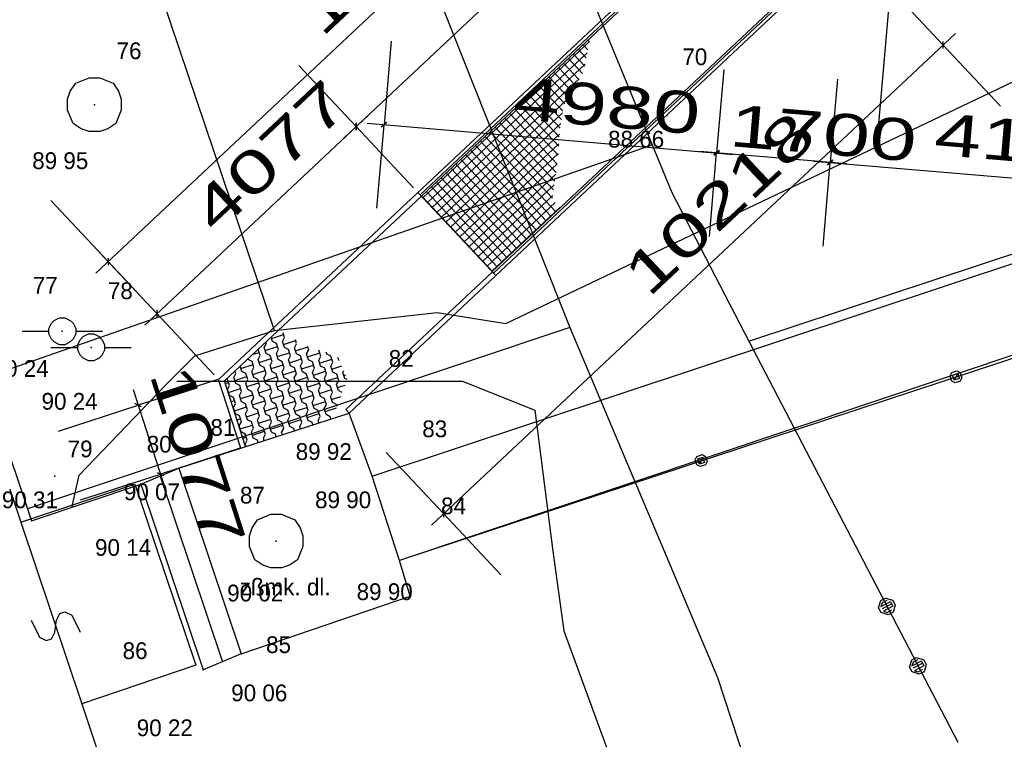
# Model space of a CAD drawing. Extents: x -667835 to -53017, y -1149389 to -953716.
# Tile 7 of 29: x -540230 to -525543, y -1100198 to -1089462. Entities that reach past the tile are written whole.
import ezdxf

# ---------------------------------------------------------------- set-up
doc = ezdxf.new("R2010")
doc.units = 0
doc.header["$MEASUREMENT"] = 0
for name, color, linetype in [('koty', 1, 'Continuous'), ('legenda', 13, 'Continuous'), ('objekt', 4, 'Continuous'), ('podklad- geometr', 1, 'Continuous'), ('VYSBODY', 1, 'Continuous'), ('ÈBODY', 1, 'Continuous')]:
    doc.layers.add(name, color=color, linetype=linetype)
doc.styles.add('SPIRITTXTSTYLE1', font='ROMAN')
doc.linetypes.add('642', pattern='A,0,-1,[96,situace.shx,S=0.001748,R=0,X=-1,Y=0],0', length=1)
doc.linetypes.add('648', pattern='A,0,-1,[102,situace.shx,S=0.001672,R=0,X=-1,Y=0],0', length=1)
doc.dimstyles.new('SPIRITSTYLE15', dxfattribs={"dimtxt": 625.000061, "dimasz": 12.7, "dimexe": 1250.000122, "dimexo": 95.191467, "dimgap": 250, "dimtad": 1, "dimdec": 3, "dimzin": 0, "dimdsep": 46, "dimlunit": 7, "dimtxsty": 'SPIRITTXTSTYLE1', "dimblk1": '_TICKMARKS15', "dimblk2": '_TICKMARKS15', "dimsah": 1, "dimcen": 0.09, "dimdle": 250, "dimclrd": 1, "dimclre": 1, "dimclrt": 1, "dimadec": 0, "dimazin": 0, "dimtfac": 1, "dimtdec": 4, "dimtofl": 0, "dimtmove": 1, "dimatfit": 0, "dimfxl": 0, "dimtolj": 1, "dimtzin": 0, "dimarcsym": 0})
doc.dimstyles.new('SPIRITSTYLE16', dxfattribs={"dimtxt": 625.000061, "dimasz": 12.7, "dimexe": 1250.000122, "dimexo": 10.612391, "dimgap": 250, "dimtad": 1, "dimdec": 3, "dimzin": 0, "dimdsep": 46, "dimlunit": 7, "dimtxsty": 'SPIRITTXTSTYLE1', "dimblk1": '_TICKMARKS16', "dimblk2": '_TICKMARKS16', "dimsah": 1, "dimcen": 0.09, "dimdle": 250, "dimclrd": 1, "dimclre": 1, "dimclrt": 1, "dimadec": 0, "dimazin": 0, "dimtfac": 1, "dimtdec": 4, "dimtofl": 0, "dimtmove": 1, "dimatfit": 0, "dimfxl": 0, "dimtolj": 1, "dimtzin": 0, "dimarcsym": 0})
doc.dimstyles.new('SPIRITSTYLE29', dxfattribs={"dimtxt": 625.000061, "dimasz": 12.7, "dimexe": 1250.000122, "dimexo": 4068.734619, "dimgap": 250, "dimtad": 1, "dimdec": 3, "dimzin": 0, "dimdsep": 46, "dimlunit": 7, "dimtxsty": 'SPIRITTXTSTYLE1', "dimblk1": '_TICKMARKS29', "dimblk2": '_TICKMARKS29', "dimsah": 1, "dimcen": 0.09, "dimdle": 250, "dimclrd": 1, "dimclre": 1, "dimclrt": 1, "dimadec": 0, "dimazin": 0, "dimtfac": 1, "dimtdec": 4, "dimtofl": 0, "dimtmove": 1, "dimatfit": 0, "dimfxl": 0, "dimtolj": 1, "dimtzin": 0, "dimarcsym": 0})
doc.dimstyles.new('SPIRITSTYLE30', dxfattribs={"dimtxt": 625.000061, "dimasz": 12.7, "dimexe": 1250.000122, "dimexo": 4064.974121, "dimgap": 250, "dimtad": 1, "dimdec": 3, "dimzin": 0, "dimdsep": 46, "dimlunit": 7, "dimtxsty": 'SPIRITTXTSTYLE1', "dimblk1": '_TICKMARKS30', "dimblk2": '_TICKMARKS30', "dimsah": 1, "dimcen": 0.09, "dimdle": 250, "dimclrd": 1, "dimclre": 1, "dimclrt": 1, "dimadec": 0, "dimazin": 0, "dimtfac": 1, "dimtdec": 4, "dimtofl": 0, "dimtmove": 1, "dimatfit": 0, "dimfxl": 0, "dimtolj": 1, "dimtzin": 0, "dimarcsym": 0})
doc.dimstyles.new('SPIRITSTYLE31', dxfattribs={"dimtxt": 625.000061, "dimasz": 12.7, "dimexe": 1250.000122, "dimexo": 4064.977295, "dimgap": 250, "dimtad": 1, "dimdec": 3, "dimzin": 0, "dimdsep": 46, "dimlunit": 7, "dimtxsty": 'SPIRITTXTSTYLE1', "dimblk1": '_TICKMARKS31', "dimblk2": '_TICKMARKS31', "dimsah": 1, "dimcen": 0.09, "dimdle": 250, "dimclrd": 1, "dimclre": 1, "dimclrt": 1, "dimadec": 0, "dimazin": 0, "dimtfac": 1, "dimtdec": 4, "dimtofl": 0, "dimtmove": 1, "dimatfit": 0, "dimfxl": 0, "dimtolj": 1, "dimtzin": 0, "dimarcsym": 0})
doc.dimstyles.new('SPIRITSTYLE32', dxfattribs={"dimtxt": 625.000061, "dimasz": 12.7, "dimexe": 1250.000122, "dimexo": 808.137085, "dimgap": 250, "dimtad": 1, "dimdec": 3, "dimzin": 0, "dimdsep": 46, "dimlunit": 7, "dimtxsty": 'SPIRITTXTSTYLE1', "dimblk1": '_TICKMARKS32', "dimblk2": '_TICKMARKS32', "dimsah": 1, "dimcen": 0.09, "dimdle": 250, "dimclrd": 1, "dimclre": 1, "dimclrt": 1, "dimadec": 0, "dimazin": 0, "dimtfac": 1, "dimtdec": 4, "dimtofl": 0, "dimtmove": 1, "dimatfit": 0, "dimfxl": 0, "dimtolj": 1, "dimtzin": 0, "dimarcsym": 0})
doc.dimstyles.new('SPIRITSTYLE33', dxfattribs={"dimtxt": 625.000061, "dimasz": 12.7, "dimexe": 1250.000122, "dimexo": 1157.183716, "dimgap": 250, "dimtad": 1, "dimdec": 3, "dimzin": 0, "dimdsep": 46, "dimlunit": 7, "dimtxsty": 'SPIRITTXTSTYLE1', "dimblk1": '_TICKMARKS33', "dimblk2": '_TICKMARKS33', "dimsah": 1, "dimcen": 0.09, "dimdle": 250, "dimclrd": 1, "dimclre": 1, "dimclrt": 1, "dimadec": 0, "dimazin": 0, "dimtfac": 1, "dimtdec": 4, "dimtofl": 0, "dimtmove": 1, "dimatfit": 0, "dimfxl": 0, "dimtolj": 1, "dimtzin": 0, "dimarcsym": 0})

# ---------------------------------------------------------------- blocks, each defined once
blk = doc.blocks.new('_TICKMARKS15')
at = {"color": 1, "linetype": 'Continuous'}
blk.add_line((-3, -3), (3, 3), dxfattribs=at)
blk = doc.blocks.new('*D15')
at = {"color": 1, "linetype": 'Continuous', "ltscale": 1500}
for p, q in [((-536066, -1090146, 2624), (-535211, -1091057, 2624)), ((-535029, -1090886, 2624), (-538366, -1094018, 2624)), ((-534356, -1091969, 2624), (-535211, -1091057, 2624)), ((-539039, -1092935, 2624), (-538184, -1093847, 2624)), ((-537329, -1094758, 2624), (-538184, -1093847, 2624))]:
    blk.add_line(p, q, dxfattribs=at)
at = {"color": 1, "linetype": 'Continuous', "ltscale": 1500, "xscale": 12.69999980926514, "yscale": 12.69999980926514, "zscale": 12.69999980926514}
for p, rotation in [((-535211, -1091057, 2624), 43.17716378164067), ((-538184, -1093847, 2624), -136.8228412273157)]:
    blk.add_blockref('_TICKMARKS15', p, dxfattribs=dict(at, rotation=rotation))
at = {"color": 1, "linetype": 'Continuous', "ltscale": 1500, "style": 'SPIRITTXTSTYLE1', "width": 1.5}
blk.add_text('4077', height=625, rotation=403.1772, dxfattribs=at).set_placement((-537303, -1092677, 2624))
blk = doc.blocks.new('_TICKMARKS16')
at = {"color": 1, "linetype": 'Continuous'}
blk.add_line((-3, -3), (3, 3), dxfattribs=at)
blk = doc.blocks.new('*D16')
at = {"color": 1, "linetype": 'Continuous', "ltscale": 1500}
for p, q in [((-537274, -1094831, 2624), (-538463, -1095215, 2624)), ((-538540, -1094977, 2624), (-538056, -1096478, 2624)), ((-539653, -1095599, 2624), (-538463, -1095215, 2624)), ((-536943, -1095856, 2624), (-538132, -1096240, 2624)), ((-539322, -1096624, 2624), (-538132, -1096240, 2624))]:
    blk.add_line(p, q, dxfattribs=at)
at = {"color": 1, "linetype": 'Continuous', "ltscale": 1500, "xscale": 12.69999980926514, "yscale": 12.69999980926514, "zscale": 12.69999980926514}
for p, rotation in [((-538463, -1095215, 2624), 107.8928509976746), ((-538132, -1096240, 2624), -72.1071540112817)]:
    blk.add_blockref('_TICKMARKS16', p, dxfattribs=dict(at, rotation=rotation))
at = {"color": 1, "linetype": 'Continuous', "ltscale": 1500, "style": 'SPIRITTXTSTYLE1', "width": 1.5}
blk.add_text('1077', height=625, rotation=287.8929, dxfattribs=at).set_placement((-538300, -1094747, 2624))
blk = doc.blocks.new('_TICKMARKS29')
at = {"color": 1, "linetype": 'Continuous'}
blk.add_line((-3, -3), (3, 3), dxfattribs=at)
blk = doc.blocks.new('*D29')
at = {"color": 1, "linetype": 'Continuous', "ltscale": 1500}
for p, q in [((-528034, -1090348, 2624), (-528140, -1091594, 2624)), ((-523879, -1090701, 2624), (-523985, -1091946, 2624)), ((-528389, -1091573, 2624), (-523736, -1091968, 2624)), ((-528246, -1092839, 2624), (-528140, -1091594, 2624)), ((-524090, -1093192, 2624), (-523985, -1091946, 2624))]:
    blk.add_line(p, q, dxfattribs=at)
at = {"color": 1, "linetype": 'Continuous', "ltscale": 1500, "xscale": 12.69999980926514, "yscale": 12.69999980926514, "zscale": 12.69999980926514}
for p, rotation in [((-528140, -1091594, 2624), 175.1486992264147), ((-523985, -1091946, 2624), -4.851309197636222)]:
    blk.add_blockref('_TICKMARKS29', p, dxfattribs=dict(at, rotation=rotation))
at = {"color": 1, "linetype": 'Continuous', "ltscale": 1500, "style": 'SPIRITTXTSTYLE1', "width": 1.5}
blk.add_text('4170', height=625, rotation=355.1487, dxfattribs=at).set_placement((-526605, -1091473, 2624))
blk = doc.blocks.new('_TICKMARKS30')
at = {"color": 1, "linetype": 'Continuous'}
blk.add_line((-3, -3), (3, 3), dxfattribs=at)
blk = doc.blocks.new('*D30')
at = {"color": 1, "linetype": 'Continuous', "ltscale": 1500}
for p, q in [((-529728, -1090204, 2624), (-529834, -1091450, 2624)), ((-528034, -1090348, 2624), (-528140, -1091594, 2624)), ((-527891, -1091615, 2624), (-530083, -1091429, 2624)), ((-529939, -1092695, 2624), (-529834, -1091450, 2624)), ((-528246, -1092839, 2624), (-528140, -1091594, 2624))]:
    blk.add_line(p, q, dxfattribs=at)
at = {"color": 1, "linetype": 'Continuous', "ltscale": 1500, "xscale": 12.69999980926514, "yscale": 12.69999980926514, "zscale": 12.69999980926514}
for p, rotation in [((-529834, -1091450, 2624), 175.1486855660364), ((-528140, -1091594, 2624), 355.1486905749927)]:
    blk.add_blockref('_TICKMARKS30', p, dxfattribs=dict(at, rotation=rotation))
at = {"color": 1, "linetype": 'Continuous', "ltscale": 1500, "style": 'SPIRITTXTSTYLE1', "width": 1.5}
blk.add_text('1700', height=625, rotation=355.1487, dxfattribs=at).set_placement((-529660, -1091346, 2624))
blk = doc.blocks.new('_TICKMARKS31')
at = {"color": 1, "linetype": 'Continuous'}
blk.add_line((-3, -3), (3, 3), dxfattribs=at)
blk = doc.blocks.new('*D31')
at = {"color": 1, "linetype": 'Continuous', "ltscale": 1500}
for p, q in [((-534690, -1089783, 2624), (-534796, -1091029, 2624)), ((-529728, -1090204, 2624), (-529834, -1091450, 2624)), ((-535045, -1091008, 2624), (-529585, -1091471, 2624)), ((-534902, -1092274, 2624), (-534796, -1091029, 2624)), ((-529939, -1092695, 2624), (-529834, -1091450, 2624))]:
    blk.add_line(p, q, dxfattribs=at)
at = {"color": 1, "linetype": 'Continuous', "ltscale": 1500, "xscale": 12.69999980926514, "yscale": 12.69999980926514, "zscale": 12.69999980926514}
for p, rotation in [((-534796, -1091029, 2624), 175.1486855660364), ((-529834, -1091450, 2624), -4.851324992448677)]:
    blk.add_blockref('_TICKMARKS31', p, dxfattribs=dict(at, rotation=rotation))
at = {"color": 1, "linetype": 'Continuous', "ltscale": 1500, "style": 'SPIRITTXTSTYLE1', "width": 1.5}
blk.add_text('4980', height=625, rotation=355.1487, dxfattribs=at).set_placement((-532887, -1090940, 2624))
blk = doc.blocks.new('_TICKMARKS32')
at = {"color": 1, "linetype": 'Continuous'}
blk.add_line((-3, -3), (3, 3), dxfattribs=at)
blk = doc.blocks.new('*D32')
at = {"color": 1, "linetype": 'Continuous', "ltscale": 1500}
for p, q in [((-527311, -1088928, 2624), (-526455, -1089840, 2624)), ((-534089, -1097002, 2624), (-526273, -1089669, 2624)), ((-525600, -1090751, 2624), (-526455, -1089840, 2624)), ((-534762, -1095920, 2624), (-533907, -1096831, 2624)), ((-533051, -1097743, 2624), (-533907, -1096831, 2624))]:
    blk.add_line(p, q, dxfattribs=at)
at = {"color": 1, "linetype": 'Continuous', "ltscale": 1500, "xscale": 12.69999980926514, "yscale": 12.69999980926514, "zscale": 12.69999980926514}
for p, rotation in [((-526455, -1089840, 2624), 43.17714670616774), ((-533907, -1096831, 2624), 223.1771551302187)]:
    blk.add_blockref('_TICKMARKS32', p, dxfattribs=dict(at, rotation=rotation))
at = {"color": 1, "linetype": 'Continuous', "ltscale": 1500, "style": 'SPIRITTXTSTYLE1', "width": 1.5}
blk.add_text('10218', height=625, rotation=43.1771, dxfattribs=at).set_placement((-530851, -1093622, 2624))
blk = doc.blocks.new('_TICKMARKS33')
at = {"color": 1, "linetype": 'Continuous'}
blk.add_line((-3, -3), (3, 3), dxfattribs=at)
blk = doc.blocks.new('*D33')
at = {"color": 1, "linetype": 'Continuous', "ltscale": 1500}
for p, q in [((-532005, -1084878, 2624), (-531149, -1085790, 2624)), ((-539093, -1093243, 2624), (-530967, -1085619, 2624)), ((-530294, -1086701, 2624), (-531149, -1085790, 2624)), ((-539766, -1092161, 2624), (-538911, -1093072, 2624)), ((-538055, -1093984, 2624), (-538911, -1093072, 2624))]:
    blk.add_line(p, q, dxfattribs=at)
at = {"color": 1, "linetype": 'Continuous', "ltscale": 1500, "xscale": 12.69999980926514, "yscale": 12.69999980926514, "zscale": 12.69999980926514}
for p, rotation in [((-531149, -1085790, 2624), 43.17717061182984), ((-538911, -1093072, 2624), 223.177168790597)]:
    blk.add_blockref('_TICKMARKS33', p, dxfattribs=dict(at, rotation=rotation))
at = {"color": 1, "linetype": 'Continuous', "ltscale": 1500, "style": 'SPIRITTXTSTYLE1', "width": 1.5}
blk.add_text('10643', height=625, rotation=43.1772, dxfattribs=at).set_placement((-535722, -1089738, 2624))
blk = doc.blocks.new('*D34')
at = {"color": 1, "linetype": 'Continuous', "ltscale": 1500}
for p, q in [((-531278, -1085653, 2624), (-530423, -1086564, 2624)), ((-535393, -1091228, 2624), (-530240, -1086393, 2624)), ((-529567, -1087476, 2624), (-530423, -1086564, 2624)), ((-536066, -1090146, 2624), (-535211, -1091057, 2624)), ((-534356, -1091969, 2624), (-535211, -1091057, 2624))]:
    blk.add_line(p, q, dxfattribs=at)
at = {"color": 1, "linetype": 'Continuous', "ltscale": 1500, "xscale": 12.69999980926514, "yscale": 12.69999980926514, "zscale": 12.69999980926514}
for p, rotation in [((-530423, -1086564, 2624), 43.17715012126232), ((-535211, -1091057, 2624), 223.1771551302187)]:
    blk.add_blockref('_TICKMARKS15', p, dxfattribs=dict(at, rotation=rotation))
at = {"color": 1, "linetype": 'Continuous', "ltscale": 1500, "style": 'SPIRITTXTSTYLE1', "width": 1.5}
blk.add_text('6566', height=625, rotation=43.1772, dxfattribs=at).set_placement((-533422, -1089036, 2624))

msp = doc.modelspace()

# ---------------------------------------------------------------- hatches: boundary and pattern name
at = {"layer": 'objekt', "linetype": 'Continuous', "ltscale": 300}
h = msp.add_hatch(dxfattribs=at)
h.set_pattern_fill('Kostky', color=8, scale=15.875, angle=-46.82292069, style=0, pattern_type=2)
h.set_pattern_definition([(43.177082, (329951.12, -24615.18), (-68.4471054, 72.947212), []), (-46.822921, (329951.12, -24615.18), (72.94722, 68.447098), [])])
h.paths.add_polyline_path([(-534235.7173, -1092096.4113), (-531721.4116, -1089737.2121), (-531814.7095, -1090224.1965), (-532117.9277, -1090750.5676), (-532176.8862, -1091129.5559), (-532193.7319, -1091436.9563), (-532219, -1091664.3508), (-532286.3818, -1092144.4016), (-532169.2661, -1092269.218), (-533178.543, -1093223.0891)], flags=0)
h = msp.add_hatch(dxfattribs=at)
h.set_pattern_fill('Dlazba1', color=8, scale=1.5875, angle=17.89301925, style=0, pattern_type=2)
h.set_pattern_definition([(17.893019, (329951.12, -24615.18), (92.06739, 179.861404), [190.5, -95.25]), (107.893022, (329965.75, -24660.5), (-271.9288, -87.794037), [95.25, -190.5]), (107.893022, (330147.03, -24601.97), (-271.9288, -87.794037), [95.25, -190.5]), (107.893022, (329967.2, -24509.9), (-271.9288, -87.794037), [95.25, -190.5]), (107.893022, (330057.8, -24480.64), (-271.9288, -87.794037), [95.25, -190.5]), (62.893024, (329936.5, -24569.85), (-179.86142, 92.067368), [67.35192, -134.703842]), (152.89302, (330117.78, -24511.32), (-92.067383, -179.861404), [67.35192, -134.703842])])
h.paths.add_polyline_path([(-536861.3536, -1095829.8137), (-537177.6838, -1094850.0266), (-536372.9006, -1094094.8918), (-535897.6721, -1094360.3996), (-535500.1213, -1094461.4563), (-535341.7749, -1094818.5305), (-535523.7048, -1095306.9777), (-535497.1076, -1095389.3586)], flags=0)

# ---------------------------------------------------------------- linework, layer by layer
at = {"layer": 'legenda', "color": 5, "linetype": '642', "ltscale": 3500}
for p, q in [((-527022.7182, -1086354.4416, 900), (-527447.4243, -1091358.3449, 900)), ((-536431.0451, -1094101.3527, 900), (-538481.3576, -1088004.383, 900)), ((-532977.8872, -1093993.4406, 900), (-527447.4243, -1091358.3449, 900)), ((-536431.0451, -1094101.3527, 900), (-534003.0434, -1093831.5754, 900)), ((-534003.0434, -1093831.5754, 900), (-532977.8872, -1093993.4406, 900)), ((-537618.0682, -1094479.0402, 900), (-536431.0451, -1094101.3527, 900)), ((-538049.7129, -1094910.6848, 900), (-537618.0682, -1094479.0402, 900)), ((-537887.8461, -1094856.7297, 900), (-533625.3545, -1094856.7297, 900)), ((-533625.3545, -1094856.7297, 900), (-532546.2427, -1095288.3723, 900)), ((-539344.6471, -1096259.5715, 900), (-538049.7129, -1094910.6848, 900)), ((-532546.2427, -1095288.3723, 900), (-532276.4643, -1097392.6359, 900)), ((-539452.5582, -1096745.1711, 900), (-539344.6471, -1096259.5715, 900)), ((-532276.4643, -1097392.6359, 900), (-532114.5981, -1098579.7043, 900)), ((-532114.5981, -1098579.7043, 900), (-530226.1528, -1103705.4445, 900))]:
    msp.add_line(p, q, dxfattribs=at)
at = {"layer": 'legenda', "color": 6, "linetype": '648', "ltscale": 3500}
for p, q in [((-533914.1758, -1089301.6916, 900), (-532022.2085, -1094052.0012, 900)), ((-532022.2085, -1094052.0012, 900), (-540114.8374, -1096761.7414, 900)), ((-532022.2085, -1094052.0012, 900), (-529820.7827, -1099275.0402, 900))]:
    msp.add_line(p, q, dxfattribs=at)
at = {"layer": 'legenda', "color": 15, "linetype": '642', "ltscale": 3500}
msp.add_line((-527447.4243, -1091358.3449, 900), (-523805.437, -1089623.049, 900), dxfattribs=at)
at = {"layer": 'legenda', "color": 6, "linetype": '648', "ltscale": 6885}
msp.add_line((-529820.7827, -1099275.0402, 900), (-526971.9126, -1107950.9641, 900), dxfattribs=at)
at = {"layer": 'objekt', "color": 2, "linetype": 'Continuous', "ltscale": 300}
for p, q in [((-537263.656, -1094827.8508, 2623.8), (-529502.312, -1087545.3068, 2623.8)), ((-534256.2451, -1092074.5324, 2623.8), (-529454.1128, -1087568.6467, 2623.8)), ((-534235.7178, -1092096.4113, 2623.8), (-529425.1938, -1087582.6506, 2623.8)), ((-535314.9519, -1095330.548, 2623.8), (-527863.5483, -1088338.8264, 2623.8)), ((-533181.9648, -1093219.4426, 2623.8), (-527940.6675, -1088301.4846, 2623.8)), ((-533161.437, -1093241.3195, 2623.8), (-527911.7475, -1088315.4865, 2623.8)), ((-537177.6838, -1094850.0266, 2623.8), (-534239.1391, -1092092.7629, 2623.8)), ((-533127.2246, -1093277.7824, 2623.8), (-534290.4585, -1092038.0695, 2623.8)), ((-535366.2707, -1095275.8547, 2623.8), (-533178.543, -1093223.0891, 2623.8)), ((-536932.7259, -1095852.8566, 2623.8), (-537263.656, -1094827.8508, 2623.8)), ((-536861.3536, -1095829.8137, 2623.8), (-537177.6838, -1094850.0266, 2623.8)), ((-535314.9519, -1095330.548, 2623.8), (-535366.2707, -1095275.8547, 2623.8))]:
    msp.add_line(p, q, dxfattribs=at)
at = {"layer": 'podklad- geometr', "color": 1, "linetype": 'Continuous', "ltscale": 1000}
for p, q in [((-533034.8584, -1085890.427, -899100), (-530795.0727, -1091330.4055, -899100)), ((-529354.8501, -1094260.4582, -899100), (-515975.0473, -1089830.4963, -899100)), ((-542264.9153, -1090340.5422, -899100), (-540054.9726, -1096940.5285, -899100)), ((-534975.05, -1096270.4133, -899100), (-517295.1216, -1090400.6164, -899100)), ((-540914.9975, -1094860.4211, -899100), (-530795.0727, -1091330.4055, -899100)), ((-515985.1235, -1091310.6379, -899100), (-534564.9975, -1097530.4133, -899100)), ((-530795.0727, -1091330.4055, -899100), (-530505.1679, -1092040.4387, -899100)), ((-516764.9204, -1091660.6164, -899100), (-534564.9975, -1097530.4133, -899100)), ((-530505.1679, -1092040.4387, -899100), (-529354.8501, -1094260.4582, -899100)), ((-529354.8501, -1094260.4582, -899100), (-526234.8862, -1100240.3254, -899100)), ((-540914.9975, -1094860.4211, -899100), (-540215.0404, -1096960.2941, -899100)), ((-537855.1069, -1096150.6535, -899100), (-535314.9519, -1095330.548, -899100)), ((-534975.05, -1096270.4133, -899100), (-535314.9519, -1095330.548, -899100)), ((-538424.8395, -1096390.5617, -899100), (-537855.1069, -1096150.6535, -899100)), ((-537855.1069, -1096150.6535, -899100), (-536924.9311, -1098920.6398, -899100)), ((-538134.9347, -1096270.4133, -899100), (-537205.1466, -1099040.3996, -899100)), ((-534564.9975, -1097530.4133, -899100), (-534975.05, -1096270.4133, -899100)), ((-540215.0404, -1096960.2941, -899100), (-538515.1441, -1096390.5617, -899100)), ((-540054.9726, -1096940.5285, -899100), (-538424.8395, -1096390.5617, -899100)), ((-538515.1441, -1096390.5617, -899100), (-537605.1221, -1099090.3957, -899100)), ((-538424.8395, -1096390.5617, -899100), (-537495.0514, -1099160.548, -899100)), ((-540215.0404, -1096960.2941, -899100), (-539305.0184, -1099670.593, -899100)), ((-534404.9297, -1098060.6145, -899100), (-534564.9975, -1097530.4133, -899100)), ((-536924.9311, -1098920.6398, -899100), (-534404.9297, -1098060.6145, -899100)), ((-536924.9311, -1098920.6398, -899100), (-537495.0514, -1099160.548, -899100)), ((-537605.1221, -1099090.3957, -899100), (-539305.0184, -1099670.593, -899100)), ((-539305.0184, -1099670.593, -899100), (-536414.8847, -1108300.3, -899100))]:
    msp.add_line(p, q, dxfattribs=at)
at = {"layer": 'podklad- geometr', "color": 15, "linetype": 'Continuous'}
for p, q in [((-539395.126, -1090411.5773, -899100), (-539195.0898, -1090330.9621, -899100)), ((-539195.0898, -1090330.9621, -899100), (-539035.1189, -1090330.9621, -899100)), ((-539035.1189, -1090330.9621, -899100), (-538835.0827, -1090411.5773, -899100)), ((-539475.1115, -1090530.9504, -899100), (-539395.126, -1090411.5773, -899100)), ((-538835.0827, -1090411.5773, -899100), (-538755.0973, -1090530.9504, -899100)), ((-539515.1284, -1090650.3215, -899100), (-539475.1115, -1090530.9504, -899100)), ((-538755.0973, -1090530.9504, -899100), (-538715.0803, -1090650.3215, -899100)), ((-539515.1284, -1090811.552, -899100), (-539515.1284, -1090650.3215, -899100)), ((-538715.0803, -1090650.3215, -899100), (-538715.0803, -1090811.552, -899100)), ((-539435.0945, -1091011.5402, -899100), (-539515.1284, -1090811.552, -899100)), ((-538715.0803, -1090811.552, -899100), (-538795.1142, -1091011.5402, -899100)), ((-539315.0921, -1091090.6047, -899100), (-539435.0945, -1091011.5402, -899100)), ((-538795.1142, -1091011.5402, -899100), (-538915.1166, -1091090.6047, -899100)), ((-539195.0898, -1091130.9133, -899100), (-539315.0921, -1091090.6047, -899100)), ((-539035.1189, -1091130.9133, -899100), (-539195.0898, -1091130.9133, -899100)), ((-538915.1166, -1091090.6047, -899100), (-539035.1189, -1091130.9133, -899100)), ((-536764.9005, -1097041.2863, -899100), (-536684.8667, -1096921.9152, -899100)), ((-536684.8667, -1096921.9152, -899100), (-536484.8789, -1096841.3, -899100)), ((-536484.8789, -1096841.3, -899100), (-536324.811, -1096841.3, -899100)), ((-536324.811, -1096841.3, -899100), (-536124.8232, -1096921.9152, -899100)), ((-536124.8232, -1096921.9152, -899100), (-536044.7895, -1097041.2863, -899100)), ((-536804.8205, -1097160.6594, -899100), (-536764.9005, -1097041.2863, -899100)), ((-536044.7895, -1097041.2863, -899100), (-536004.8694, -1097160.6594, -899100)), ((-536804.8205, -1097321.8898, -899100), (-536804.8205, -1097160.6594, -899100)), ((-536004.8694, -1097160.6594, -899100), (-536004.8694, -1097321.8898, -899100)), ((-536724.7867, -1097521.8781, -899100), (-536804.8205, -1097321.8898, -899100)), ((-536004.8694, -1097321.8898, -899100), (-536084.9033, -1097521.8781, -899100)), ((-536604.8327, -1097600.9426, -899100), (-536724.7867, -1097521.8781, -899100)), ((-536084.9033, -1097521.8781, -899100), (-536204.8572, -1097600.9426, -899100)), ((-536484.8789, -1097641.2512, -899100), (-536604.8327, -1097600.9426, -899100)), ((-536324.811, -1097641.2512, -899100), (-536484.8789, -1097641.2512, -899100)), ((-536204.8572, -1097600.9426, -899100), (-536324.811, -1097641.2512, -899100))]:
    msp.add_line(p, q, dxfattribs=at)
at = {"layer": 'podklad- geometr', "color": 3, "linetype": 'Continuous'}
for p, q in [((-539794.914, -1094070.4172, -899100), (-539754.8971, -1093991.3527, -899100)), ((-539754.8971, -1093991.3527, -899100), (-539714.8802, -1093951.0441, -899100)), ((-539714.8802, -1093951.0441, -899100), (-539634.9432, -1093910.7375, -899100)), ((-539634.9432, -1093910.7375, -899100), (-539554.9093, -1093910.7375, -899100)), ((-539554.9093, -1093910.7375, -899100), (-539474.9723, -1093951.0441, -899100)), ((-539474.9723, -1093951.0441, -899100), (-539434.9554, -1093991.3527, -899100)), ((-539434.9554, -1093991.3527, -899100), (-539394.9385, -1094070.4172, -899100)), ((-540194.8896, -1094110.7258, -899100), (-539794.914, -1094110.7258, -899100)), ((-539794.914, -1094151.0324, -899100), (-539794.914, -1094070.4172, -899100)), ((-539754.8971, -1094230.0969, -899100), (-539794.914, -1094151.0324, -899100)), ((-539394.9385, -1094151.0324, -899100), (-539434.9554, -1094230.0969, -899100)), ((-539394.9385, -1094070.4172, -899100), (-539394.9385, -1094151.0324, -899100)), ((-539394.9385, -1094110.7258, -899100), (-538994.9629, -1094110.7258, -899100)), ((-539285.113, -1094190.757, -899100), (-539205.1275, -1094150.4504, -899100)), ((-539205.1275, -1094150.4504, -899100), (-539125.0937, -1094150.4504, -899100)), ((-539125.0937, -1094150.4504, -899100), (-539045.1083, -1094190.757, -899100)), ((-539714.8802, -1094270.4055, -899100), (-539754.8971, -1094230.0969, -899100)), ((-539634.9432, -1094310.7121, -899100), (-539714.8802, -1094270.4055, -899100)), ((-539554.9093, -1094310.7121, -899100), (-539634.9432, -1094310.7121, -899100)), ((-539474.9723, -1094270.4055, -899100), (-539554.9093, -1094310.7121, -899100)), ((-539434.9554, -1094230.0969, -899100), (-539474.9723, -1094270.4055, -899100)), ((-539365.0984, -1094310.1301, -899100), (-539325.1299, -1094231.0656, -899100)), ((-539365.0984, -1094390.7453, -899100), (-539365.0984, -1094310.1301, -899100)), ((-539325.1299, -1094231.0656, -899100), (-539285.113, -1094190.757, -899100)), ((-539045.1083, -1094190.757, -899100), (-539005.0913, -1094231.0656, -899100)), ((-539005.0913, -1094231.0656, -899100), (-538965.1228, -1094310.1301, -899100)), ((-538965.1228, -1094310.1301, -899100), (-538965.1228, -1094390.7453, -899100)), ((-539765.1224, -1094350.4367, -899100), (-539365.0984, -1094350.4367, -899100)), ((-539325.1299, -1094469.8098, -899100), (-539365.0984, -1094390.7453, -899100)), ((-538965.1228, -1094390.7453, -899100), (-539005.0913, -1094469.8098, -899100)), ((-538965.1228, -1094350.4367, -899100), (-538565.0988, -1094350.4367, -899100)), ((-539285.113, -1094510.1184, -899100), (-539325.1299, -1094469.8098, -899100)), ((-539205.1275, -1094550.425, -899100), (-539285.113, -1094510.1184, -899100)), ((-539125.0937, -1094550.425, -899100), (-539205.1275, -1094550.425, -899100)), ((-539045.1083, -1094510.1184, -899100), (-539125.0937, -1094550.425, -899100)), ((-539005.0913, -1094469.8098, -899100), (-539045.1083, -1094510.1184, -899100))]:
    msp.add_line(p, q, dxfattribs=at)
at = {"layer": 'podklad- geometr', "color": 5, "linetype": 'Continuous'}
for p, q in [((-526353.1743, -1094777.3625, -899100), (-526328.2973, -1094726.6789, -899100)), ((-526328.2973, -1094726.6789, -899100), (-526251.7593, -1094701.3664, -899100)), ((-526315.6411, -1094764.9484, -899100), (-526239.103, -1094739.6379, -899100)), ((-526239.103, -1094739.6379, -899100), (-526290.3286, -1094841.4875, -899100)), ((-526251.7593, -1094701.3664, -899100), (-526201.5698, -1094727.2238, -899100)), ((-526239.103, -1094739.6379, -899100), (-526213.7905, -1094816.175, -899100)), ((-526201.5698, -1094727.2238, -899100), (-526176.2573, -1094803.7609, -899100)), ((-526327.8618, -1094853.8996, -899100), (-526353.1743, -1094777.3625, -899100)), ((-526277.6723, -1094879.7551, -899100), (-526327.8618, -1094853.8996, -899100)), ((-526290.3286, -1094841.4875, -899100), (-526315.6411, -1094764.9484, -899100)), ((-526213.7905, -1094816.175, -899100), (-526290.3286, -1094841.4875, -899100)), ((-526201.1343, -1094854.4445, -899100), (-526277.6723, -1094879.7551, -899100)), ((-526176.2573, -1094803.7609, -899100), (-526201.1343, -1094854.4445, -899100)), ((-530153.3022, -1096026.9094, -899100), (-530128.4243, -1095976.2258, -899100)), ((-530127.9888, -1096103.4465, -899100), (-530153.3022, -1096026.9094, -899100)), ((-530128.4243, -1095976.2258, -899100), (-530051.8862, -1095950.9133, -899100)), ((-530115.768, -1096014.4953, -899100), (-530039.23, -1095989.1848, -899100)), ((-530090.4555, -1096091.0344, -899100), (-530115.768, -1096014.4953, -899100)), ((-530039.23, -1095989.1848, -899100), (-530090.4555, -1096091.0344, -899100)), ((-530013.9175, -1096065.7219, -899100), (-530090.4555, -1096091.0344, -899100)), ((-530051.8862, -1095950.9133, -899100), (-530001.6968, -1095976.7707, -899100)), ((-530039.23, -1095989.1848, -899100), (-530013.9175, -1096065.7219, -899100)), ((-530001.6968, -1095976.7707, -899100), (-529976.3843, -1096053.3098, -899100)), ((-529976.3843, -1096053.3098, -899100), (-530001.2612, -1096103.9914, -899100)), ((-530077.7993, -1096129.302, -899100), (-530127.9888, -1096103.4465, -899100)), ((-530001.2612, -1096103.9914, -899100), (-530077.7993, -1096129.302, -899100))]:
    msp.add_line(p, q, dxfattribs=at)
at = {"layer": 'podklad- geometr', "color": 7, "linetype": 'Continuous'}
for p, q in [((-527418.8891, -1098234.3176, -899100), (-527385.7221, -1098126.9582, -899100)), ((-527385.7221, -1098126.9582, -899100), (-527314.2514, -1098089.6691, -899100)), ((-527295.9643, -1098124.718, -899100), (-527367.436, -1098162.009, -899100)), ((-527314.2514, -1098089.6691, -899100), (-527207.2221, -1098123.882, -899100)), ((-527207.2221, -1098123.882, -899100), (-527170.2905, -1098194.6672, -899100)), ((-527381.9575, -1098305.1008, -899100), (-527418.8891, -1098234.3176, -899100)), ((-527384.5278, -1098216.3898, -899100), (-527241.5835, -1098141.8098, -899100)), ((-527367.436, -1098162.009, -899100), (-527384.5278, -1098216.3898, -899100)), ((-527222.938, -1098177.5441, -899100), (-527365.8823, -1098252.1242, -899100)), ((-527204.6518, -1098212.5949, -899100), (-527347.5962, -1098287.175, -899100)), ((-527293.2153, -1098304.2668, -899100), (-527221.7436, -1098266.9758, -899100)), ((-527241.5835, -1098141.8098, -899100), (-527204.6518, -1098212.5949, -899100)), ((-527170.2905, -1098194.6672, -899100), (-527203.4565, -1098302.0246, -899100)), ((-540060.7044, -1098422.382, -899100), (-539934.8252, -1098675.4992, -899100)), ((-539707.0296, -1098599.007, -899100), (-539681.5615, -1098421.6047, -899100)), ((-539681.5615, -1098421.6047, -899100), (-539632.0554, -1098320.6574, -899100)), ((-539632.0554, -1098320.6574, -899100), (-539555.6336, -1098294.9953, -899100)), ((-539555.6336, -1098294.9953, -899100), (-539453.7658, -1098345.1125, -899100)), ((-539453.7658, -1098345.1125, -899100), (-539327.8866, -1098598.2297, -899100)), ((-527274.9292, -1098339.3156, -899100), (-527381.9575, -1098305.1008, -899100)), ((-527347.5962, -1098287.175, -899100), (-527293.2153, -1098304.2668, -899100)), ((-527203.4565, -1098302.0246, -899100), (-527274.9292, -1098339.3156, -899100)), ((-539934.8252, -1098675.4992, -899100), (-539832.9574, -1098725.6164, -899100)), ((-539832.9574, -1098725.6164, -899100), (-539756.5356, -1098699.9543, -899100)), ((-539756.5356, -1098699.9543, -899100), (-539707.0296, -1098599.007, -899100)), ((-526956.352, -1099120.8488, -899100), (-526923.185, -1099013.4914, -899100)), ((-526923.185, -1099013.4914, -899100), (-526851.7134, -1098976.2004, -899100)), ((-526833.4272, -1099011.2492, -899100), (-526904.8989, -1099048.5402, -899100)), ((-526851.7134, -1098976.2004, -899100), (-526744.6841, -1099010.4113, -899100)), ((-526744.6841, -1099010.4113, -899100), (-526707.7524, -1099081.1984, -899100)), ((-526919.4204, -1099191.634, -899100), (-526956.352, -1099120.8488, -899100)), ((-526921.9907, -1099102.9191, -899100), (-526779.0454, -1099028.341, -899100)), ((-526904.8989, -1099048.5402, -899100), (-526921.9907, -1099102.9191, -899100)), ((-526760.4009, -1099064.0773, -899100), (-526903.3452, -1099138.6574, -899100)), ((-526742.1147, -1099099.1262, -899100), (-526885.0591, -1099173.7063, -899100)), ((-526830.6782, -1099190.7961, -899100), (-526759.2055, -1099153.507, -899100)), ((-526779.0454, -1099028.341, -899100), (-526742.1147, -1099099.1262, -899100)), ((-526707.7524, -1099081.1984, -899100), (-526740.9194, -1099188.5559, -899100)), ((-526812.3921, -1099225.8449, -899100), (-526919.4204, -1099191.634, -899100)), ((-526885.0591, -1099173.7063, -899100), (-526830.6782, -1099190.7961, -899100)), ((-526740.9194, -1099188.5559, -899100), (-526812.3921, -1099225.8449, -899100))]:
    msp.add_line(p, q, dxfattribs=at)
at = {"layer": 'podklad- geometr', "color": 1, "linetype": 'Continuous', "ltscale": 1000}
for p in [(-539115.1075, -1090730.4406, -309149.9688), (-530574.9311, -1090890.509, -310439.9688), (-539594.9232, -1094110.468, -308859.9688), (-539165.1044, -1094350.3762, -308859.9688), (-535314.9519, -1095330.548, -309179.9688), (-537855.1069, -1096150.6535, -309030), (-539704.994, -1096270.4133, -308789.9688), (-534975.05, -1096270.4133, -309199.9688), (-538424.8395, -1096390.5617, -308959.9688), (-536404.8078, -1097240.509, -309079.9688), (-534564.9975, -1097530.4133, -309199.9688), (-536924.9311, -1098920.6398, -309039.9688), (-537495.0514, -1099160.548, -308880)]:
    msp.add_point(p, dxfattribs=at)

# ---------------------------------------------------------------- texts
at = {"layer": 'podklad- geometr', "color": 1, "linetype": 'Continuous', "ltscale": 1000, "style": 'SPIRITTXTSTYLE1'}
msp.add_text('zßmk. dl.', height=250, dxfattribs=at).set_placement((-536949.1711, -1098050.6887, -899100))
at = {"layer": 'VYSBODY', "color": 7, "linetype": 'Continuous', "ltscale": 1000, "style": 'SPIRITTXTSTYLE1'}
for s, p in [('88 66', (-531453.1719, -1091370.3254, -899100)), ('89 95', (-540043.3454, -1091690.4602, -899100)), ('90 24', (-540634.0071, -1094790.2707, -899100)), ('90 24', (-539904.2066, -1095280.1633, -899100)), ('89 92', (-536113.3528, -1096030.1184, -899100)), ('90 31', (-540496.031, -1096750.2297, -899100)), ('90 07', (-538675.5994, -1096630.4699, -899100)), ('89 90', (-535824.2231, -1096750.2297, -899100)), ('90 14', (-539106.1933, -1097460.2629, -899100)), ('90 02', (-537135.3834, -1098140.4543, -899100)), ('89 90', (-535204.1059, -1098120.3, -899100)), ('90 06', (-537075.3096, -1099630.2863, -899100)), ('90 22', (-538484.1382, -1100150.4094, -899100))]:
    msp.add_text(s, height=250, dxfattribs=at).set_placement(p)
at = {"layer": 'ÈBODY', "color": 7, "linetype": 'Continuous', "ltscale": 1000, "style": 'SPIRITTXTSTYLE1'}
for s, p in [('76', (-538784.8951, -1090050.6379, -899100)), ('70', (-530345.1001, -1090140.5559, -899100)), ('77', (-540034.8188, -1093550.425, -899100)), ('78', (-538915.1197, -1093630.6516, -899100)), ('82', (-534725.0654, -1094640.6672, -899100)), ('81', (-537384.9806, -1095670.4504, -899100)), ('83', (-534225.0957, -1095690.6047, -899100)), ('79', (-539515.083, -1095990.5852, -899100)), ('80', (-538334.9225, -1095920.4348, -899100)), ('87', (-536945.0849, -1096680.466, -899100)), ('84', (-533944.8804, -1096840.5344, -899100)), ('85', (-536555.1863, -1098910.5617, -899100)), ('86', (-538694.9781, -1099000.4797, -899100))]:
    msp.add_text(s, height=250, dxfattribs=at).set_placement(p)

# ---------------------------------------------------------------- dimensions: what is measured, and where the dimension line sits
at = {"layer": 'koty', "color": 1, "linetype": 'Continuous', "ltscale": 1500}
dim = msp.add_aligned_dim(p1=(-534290.4585, -1092038.0695, 2623.8), p2=(-537263.656, -1094827.8508, 2623.8), distance=-1345.1909, dimstyle='SPIRITSTYLE15', dxfattribs=at)
dim.commit()
dim.dimension.update_dxf_attribs({"geometry": '*D15', "text_midpoint": (-536697.5112, -1092451.9914, 2623.8)})
dim = msp.add_linear_dim(base=(-538463.296, -1095215.1594, 2623.8), p1=(-537263.656, -1094827.8508, 2623.8), p2=(-536932.7263, -1095852.8566, 2623.8), angle=287.89300519, dimstyle='SPIRITSTYLE16', dxfattribs=at)
dim.commit()
dim.dimension.update_dxf_attribs({"geometry": '*D16', "text_midpoint": (-539072.1046, -1095304.3723), "dimtype": 161})
at = {"layer": 'VYSBODY', "color": 1, "linetype": 'Continuous', "ltscale": 1500}
for p1, p2, distance, dimstyle, picture, middle in [((-537263.656, -1094827.8508, 2623.8), (-529502.312, -1087545.3068, 2623.8), 2407.1835, 'SPIRITSTYLE33', '*D33', (-535030.1218, -1089431.1535, 2623.8)), ((-534290.4585, -1092038.0695, 2623.8), (-529502.312, -1087545.3068, 2623.8), 1345.1909, 'SPIRITSTYLE15', '*D34', (-532816.8447, -1088810.715, 2623.8)), ((-534346.3789, -1085732.8469, 2623.8), (-529384.2261, -1086154.009, 2623.8), -5314.9764, 'SPIRITSTYLE31', '*D31', (-532314.7925, -1091239.3625, 2623.8)), ((-527690.3159, -1086297.7805, 2623.8), (-523535.2573, -1086650.4396, 2623.8), -5314.9724, 'SPIRITSTYLE29', '*D29', (-526062.2759, -1091770.0422, 2623.8)), ((-535314.9519, -1095330.548, 2623.8), (-527863.5483, -1088338.8264, 2623.8), -2058.1377, 'SPIRITSTYLE32', '*D32', (-530180.9624, -1093335.5598, 2623.8))]:
    dim = msp.add_aligned_dim(p1=p1, p2=p2, distance=distance, dimstyle=dimstyle, dxfattribs=at)
    dim.commit()
    dim.dimension.update_dxf_attribs({"geometry": picture, "text_midpoint": middle})
dim = msp.add_linear_dim(base=(-528139.80516, -1091593.71211, 2623.80005), p1=(-527690.3159, -1086297.77949, 2623.80005), p2=(-529384.22605, -1086154.00898, 2623.80005), angle=175.14865167, dimstyle='SPIRITSTYLE30', dxfattribs=at)
dim.commit()
dim.dimension.update_dxf_attribs({"geometry": '*D30', "text_midpoint": (-531039.22996, -1091109.99336), "dimtype": 161})

doc.saveas('drawing.dxf')
